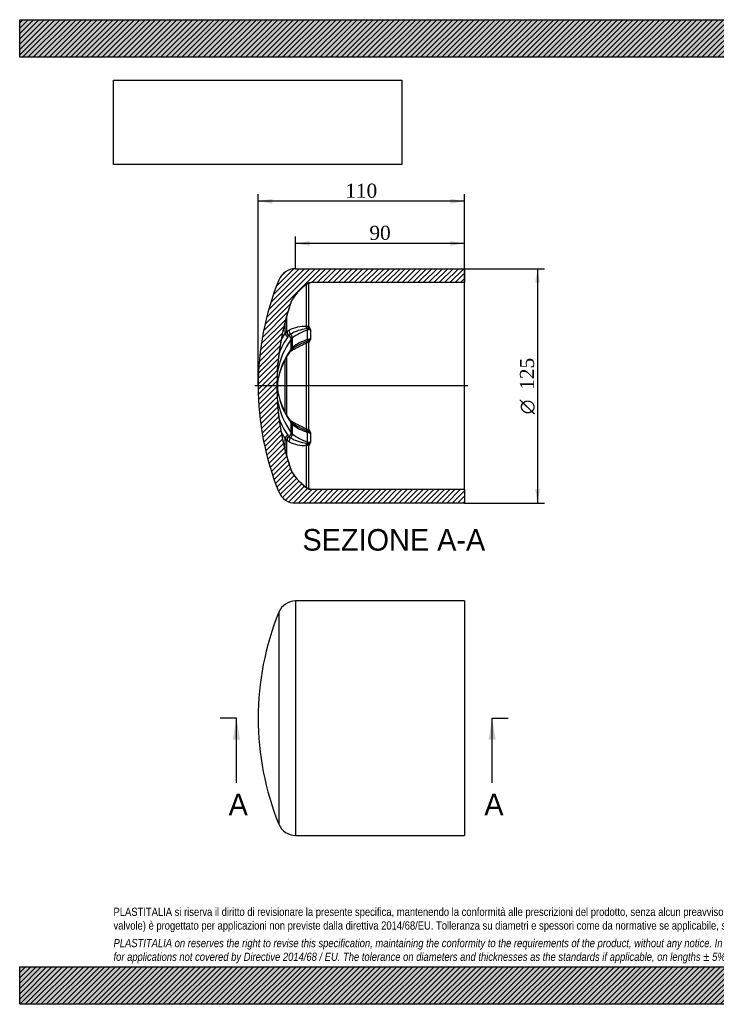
# Model space of a CAD drawing. Header units: millimetres. Extents: x 0 to 742, y 0 to 525.
# Tile 1 of 2: x 0 to 371, y 0 to 525. Entities that reach past the tile are written whole.
import ezdxf
from ezdxf.enums import TextEntityAlignment as Align
from ezdxf.lldxf.tags import DXFTag

# ---------------------------------------------------------------- set-up
doc = ezdxf.new("R2010")
doc.units = ezdxf.units.MM
doc.header["$LTSCALE"] = 2.5
for name, color, linetype in [('CAP125B', 7, 'Continuous'), ('Default', 7, 'Continuous'), ('DV4_Default', 7, 'Continuous')]:
    doc.layers.add(name, color=color, linetype=linetype)
doc.styles.add('SEACAD_Solid_Edge_ANSI', font='seans.ttf')
doc.styles.add('SEACAD_Solid_Edge_ANSI1_Symbols', font='semeca1.ttf')
doc.styles.add('SEACAD_Times_New_Roman', font='times.ttf')
tags = doc.linetypes.add('CENTER2', pattern=[28.575000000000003, 19.05, -3.175, 3.175, -3.175]).pattern_tags.tags
tags[10:11] = [DXFTag(74, 4), DXFTag(75, 0), DXFTag(340, '0'), DXFTag(46, 0.0), DXFTag(50, 0.0), DXFTag(44, 0.0), DXFTag(45, 0.0)]
tags[8:9] = [DXFTag(74, 4), DXFTag(75, 0), DXFTag(340, '0'), DXFTag(46, 0.0), DXFTag(50, 0.0), DXFTag(44, 0.0), DXFTag(45, 0.0)]
tags[6:7] = [DXFTag(74, 4), DXFTag(75, 0), DXFTag(340, '0'), DXFTag(46, 0.0), DXFTag(50, 0.0), DXFTag(44, 0.0), DXFTag(45, 0.0)]
tags[4:5] = [DXFTag(74, 4), DXFTag(75, 0), DXFTag(340, '0'), DXFTag(46, 0.0), DXFTag(50, 0.0), DXFTag(44, 0.0), DXFTag(45, 0.0)]
doc.dimstyles.new('ANSImm', dxfattribs={"dimtxt": 7.5, "dimasz": 7.5, "dimexe": 3.75, "dimexo": 0, "dimgap": 1.875, "dimtad": 1, "dimdsep": 46, "dimtxsty": 'SEACAD_Times_New_Roman', "dimblk1": '_SE_FILLED', "dimblk2": '_SE_FILLED', "dimsah": 1, "dimcen": 3.75, "dimazin": 0, "dimtfac": 0.85, "dimtdec": 3, "dimtofl": 0, "dimtmove": 0, "dimatfit": 3, "dimfxl": 1, "dimarcsym": 0})
picture_1 = doc.add_image_def('image1.jpg', size_in_pixel=(4302, 1260))
pattern_1 = [(45, (0, 0), (-1.414213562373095, 1.414213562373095), [])]

# ---------------------------------------------------------------- blocks, each defined once
blk = doc.blocks.new('SE2')
at = {"layer": 'CAP125B', "color": 7, "linetype": 'Continuous'}
for p, q in [((147.0740582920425, 215.0460022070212), (147.0740582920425, 90.04600220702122)), ((237.0740582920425, 215.0460022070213), (147.0740582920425, 215.0460022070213)), ((237.0740582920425, 215.0460022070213), (237.0740582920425, 90.04600220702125)), ((138.1074001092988, 209.0107515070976), (138.1074001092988, 96.08125290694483)), ((147.0740582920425, 90.04600220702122), (237.0740582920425, 90.04600220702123))]:
    blk.add_line(p, q, dxfattribs=at)
for centre, radius, start, end in [((147.0740582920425, 205.3674307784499), 9.678571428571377, 90, 157.8871740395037), ((277.0740582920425, 152.5460022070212), 150, 157.8871740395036, 202.1128259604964), ((147.0740582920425, 99.72457363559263), 9.678571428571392, 202.1128259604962, 270)]:
    blk.add_arc(centre, radius, start, end, dxfattribs=at)
blk = doc.blocks.new('SE4')
at = {"color": 7, "linetype": 'Continuous', "style": 'SEACAD_Solid_Edge_ANSI'}
blk.add_text('A', height=11.5, dxfattribs=at).set_placement((247.5985949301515, 112.2960022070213), align=Align.TOP_LEFT)
blk = doc.blocks.new('SE5')
at = {"color": 7, "linetype": 'Continuous', "style": 'SEACAD_Solid_Edge_ANSI'}
blk.add_text('A', height=11.5, dxfattribs=at).set_placement((111.3433585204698, 112.2960022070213), align=Align.TOP_LEFT)
blk = doc.blocks.new('SEANNOT_GROUP')
at = {"linetype": 'Continuous'}
blk.add_hatch(color=7, dxfattribs=at).paths.add_polyline_path([(253.6606104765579, 141.0460019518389), (251.7439437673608, 152.5460022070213), (249.8272770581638, 141.0460019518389)])
at = {"color": 7, "linetype": 'Continuous'}
blk.add_lwpolyline([(251.7439437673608, 118.0460022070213), (251.7439437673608, 152.5460022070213)], dxfattribs=at)
blk = doc.blocks.new('SEANNOT_GROUP1')
at = {"linetype": 'Continuous'}
blk.add_hatch(color=7, dxfattribs=at).paths.add_polyline_path([(117.4053740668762, 141.0460019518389), (115.4887073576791, 152.5460022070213), (113.5720406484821, 141.0460019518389)])
at = {"color": 7, "linetype": 'Continuous'}
blk.add_lwpolyline([(115.4887073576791, 118.0460022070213), (115.4887073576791, 152.5460022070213)], dxfattribs=at)
blk = doc.blocks.new('SE3')
at = {"layer": 'Default', "color": 7, "linetype": 'CENTER2'}
for p, q in [((115.4887073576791, 152.5460022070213), (106.8637073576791, 152.5460022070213)), ((251.7439437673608, 152.5460022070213), (260.3689437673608, 152.5460022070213))]:
    blk.add_line(p, q, dxfattribs=at)
at = {"layer": 'Default', "color": 7, "linetype": 'CENTER2', "const_width": 0.0001}
blk.add_lwpolyline([(251.7439437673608, 152.5460022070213), (115.4887073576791, 152.5460022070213)], dxfattribs=at)
at = {"layer": 'Default'}
for name in ['SEANNOT_GROUP1', 'SEANNOT_GROUP', 'SE5', 'SE4']:
    blk.add_blockref(name, (0, 0), dxfattribs=at)
blk = doc.blocks.new('SE6')
at = {"layer": 'CAP125B', "linetype": 'Continuous'}
h = blk.add_hatch(dxfattribs=at)
h.set_pattern_fill('LINE', scale=0.6299212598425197, angle=45, style=0)
h.set_pattern_definition(pattern_1)
edge = h.paths.add_edge_path()
edge.add_arc((147.0740582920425, 276.8718866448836), 9.678571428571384, 202.1128259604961, 270)
edge.add_line((147.0740582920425, 267.1933152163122), (237.0740582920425, 267.1933152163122))
edge.add_line((237.0740582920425, 267.1933152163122), (237.0740582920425, 274.5933152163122))
edge.add_line((237.0740582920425, 274.5933152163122), (155.0740582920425, 274.5933152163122))
edge.add_arc((155.0740582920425, 277.5933152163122), 3, 235.3484529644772, 270, ccw=False)
edge.add_arc((170.4258279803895, 299.8041946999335), 30, 213.1958894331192, 235.3484529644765, ccw=False)
edge.add_arc((150.3425416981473, 286.6641181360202), 6.000000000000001, 199.1757643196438, 213.1958894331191, ccw=False)
edge.add_arc((274.0740582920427, 329.6933152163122), 137, 160.8242356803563, 199.1757643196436, ccw=False)
edge.add_arc((150.3425416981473, 372.7225122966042), 6.000000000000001, 146.8041105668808, 160.8242356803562, ccw=False)
edge.add_arc((170.4258279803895, 359.582435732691), 30, 124.65154703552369, 146.8041105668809, ccw=False)
edge.add_arc((155.0740582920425, 381.7933152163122), 3, 89.99999999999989, 124.65154703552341, ccw=False)
edge.add_line((155.0740582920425, 384.7933152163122), (237.0740582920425, 384.7933152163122))
edge.add_line((237.0740582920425, 384.7933152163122), (237.0740582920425, 392.1933152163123))
edge.add_line((237.0740582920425, 392.1933152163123), (147.0740582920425, 392.1933152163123))
edge.add_arc((147.0740582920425, 382.5147437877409), 9.678571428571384, 90, 157.8871740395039)
edge.add_arc((277.0740582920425, 329.6933152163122), 150, 157.8871740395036, 202.1128259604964)
at = {"layer": 'CAP125B', "color": 7, "linetype": 'Continuous'}
for p, q in [((147.0740582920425, 392.1933152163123), (237.0740582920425, 392.1933152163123)), ((237.0740582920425, 392.1933152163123), (237.0740582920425, 384.7933152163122)), ((152.9321551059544, 361.3393510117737), (152.9321551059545, 383.8696149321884)), ((153.1760284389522, 384.0295005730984), (153.3774441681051, 384.1704473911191)), ((153.3683061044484, 384.1834258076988), (153.3683061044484, 384.2611907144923)), ((153.3694035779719, 384.1818402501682), (153.3683061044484, 384.1834258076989)), ((154.0740582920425, 361.2061588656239), (154.0740582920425, 384.5932296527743)), ((155.0740582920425, 384.7172139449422), (155.0740582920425, 384.7933152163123)), ((237.0740582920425, 384.7933152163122), (155.0740582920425, 384.7933152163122)), ((237.0740582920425, 274.5933152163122), (237.0740582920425, 384.7933152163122)), ((144.6754493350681, 374.5960671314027), (144.6754493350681, 374.6933152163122)), ((145.3217201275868, 375.9147125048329), (145.3217201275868, 376.0075314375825)), ((141.5033224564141, 357.9296659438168), (141.5033224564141, 364.1190252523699)), ((142.3650023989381, 358.776850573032), (142.3650023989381, 367.2812668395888)), ((142.3650023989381, 358.776850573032), (142.4917590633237, 358.8468990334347)), ((142.4917590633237, 358.8468990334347), (143.5781369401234, 359.4160038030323)), ((144.3679200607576, 357.277372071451), (143.4373390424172, 356.5836127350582)), ((153.333091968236, 359.9958795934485), (153.0041390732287, 360.1581042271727)), ((153.3683061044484, 354.4163350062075), (153.3683061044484, 359.4604060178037)), ((154.0740582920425, 361.2061588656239), (154.4350459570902, 360.7615637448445)), ((155.0740582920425, 354.6981892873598), (155.0740582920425, 359.7123398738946)), ((143.4373390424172, 356.5836127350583), (143.347631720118, 356.5070134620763)), ((144.6754493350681, 349.5839973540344), (144.6754493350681, 354.7053849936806)), ((145.3217201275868, 350.2659451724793), (145.3217201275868, 355.342082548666)), ((152.9321551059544, 306.692657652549), (152.9321551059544, 352.6939727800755)), ((153.0041390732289, 353.6446147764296), (153.3330919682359, 353.9317364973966)), ((154.4350459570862, 353.5683326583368), (154.0740582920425, 353.0803860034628)), ((154.0740582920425, 306.3062444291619), (154.0740582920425, 353.0803860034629)), ((141.5033224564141, 315.4463748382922), (141.5033224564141, 343.9333841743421)), ((142.3650023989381, 313.8950790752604), (142.3650023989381, 345.4834590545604)), ((137.6290368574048, 317.7433823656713), (137.6141233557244, 317.918082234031)), ((144.6754493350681, 304.681245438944), (144.6754493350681, 309.8026330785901)), ((145.3217201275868, 304.0445478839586), (145.3217201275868, 309.1206852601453)), ((153.333091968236, 305.4548939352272), (153.0041390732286, 305.742015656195)), ((153.3683061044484, 299.9262244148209), (153.3683061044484, 304.9702954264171)), ((154.0740582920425, 306.3062444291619), (154.4350459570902, 305.8182977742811)), ((155.0740582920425, 299.6742905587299), (155.0740582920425, 304.6884411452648)), ((141.5033224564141, 295.2676051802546), (141.5033224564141, 301.4569644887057)), ((142.4917590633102, 300.5397313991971), (142.3650023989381, 300.6097798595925)), ((142.3650023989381, 292.1053635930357), (142.3650023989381, 300.6097798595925)), ((143.5781369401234, 299.9706266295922), (142.4917590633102, 300.5397313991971)), ((143.347631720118, 302.8796169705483), (143.4373390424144, 302.8030176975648)), ((143.4373390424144, 302.8030176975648), (144.3679200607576, 302.1092583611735)), ((153.0041390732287, 299.2285262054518), (153.333091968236, 299.390750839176)), ((152.9321551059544, 275.5033234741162), (152.9321551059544, 298.0472794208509)), ((154.4350459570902, 298.6250666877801), (154.0740582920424, 298.1804715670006)), ((154.0740582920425, 274.7934007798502), (154.0740582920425, 298.1804715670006)), ((144.6754493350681, 284.6933152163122), (144.6754493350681, 284.7905633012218)), ((145.3217201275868, 283.3790989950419), (145.3217201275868, 283.4719179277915)), ((153.3736249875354, 275.2102080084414), (153.2888564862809, 275.271651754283)), ((153.3694035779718, 275.2047901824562), (153.3683061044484, 275.2032046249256)), ((153.3683061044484, 275.125439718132), (153.3683061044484, 275.2032046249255)), ((155.0740582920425, 274.5933152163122), (155.0740582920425, 274.6694164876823)), ((155.0740582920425, 274.5933152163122), (237.0740582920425, 274.5933152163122)), ((237.0740582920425, 274.5933152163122), (237.0740582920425, 267.1933152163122)), ((237.0740582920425, 267.1933152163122), (147.0740582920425, 267.1933152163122))]:
    blk.add_line(p, q, dxfattribs=at)
for centre, radius, start, end in [((147.0740582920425, 382.5147437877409), 9.678571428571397, 90, 157.887174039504), ((277.0740582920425, 329.6933152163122), 150, 157.8871740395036, 202.1128259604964), ((170.4258279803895, 359.582435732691), 30, 124.6515470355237, 146.8041105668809), ((170.4487644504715, 359.512240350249), 30.00682337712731, 125.165814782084, 146.8642369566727), ((170.4487644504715, 359.512240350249), 30.00682337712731, 124.6957922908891, 125.165814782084), ((155.0740582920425, 381.7933152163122), 3.000000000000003, 90, 124.6515470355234), ((155.0743880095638, 381.7238492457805), 2.99336471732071, 90.00631109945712, 124.7470579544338), ((157.1086795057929, 366.0205044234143), 18.80708989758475, 96.21062636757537, 98.17290979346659), ((155.1497817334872, 381.0645558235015), 3.653442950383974, 91.18763160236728, 96.32994462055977), ((274.0740582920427, 329.6933152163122), 137, 160.8242356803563, 199.1757643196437), ((274.0740582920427, 329.6933152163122), 136.9680879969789, 160.8626588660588, 174.9948144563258), ((274.0740582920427, 329.6933152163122), 136.9676221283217, 160.8626588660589, 174.9948144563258), ((150.3425416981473, 372.7225122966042), 6.000000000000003, 146.8041105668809, 160.8242356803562), ((150.3520399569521, 372.6316504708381), 6.006880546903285, 154.2398837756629, 160.9115287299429), ((150.3520399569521, 372.6316504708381), 6.006880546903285, 146.8693342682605, 153.6161490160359), ((143.8096202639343, 356.4457113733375), 2.742468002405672, 121.7866887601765, 147.2413203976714), ((151.5458626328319, 344.3735868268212), 17.02230775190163, 85.32867264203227, 117.9094472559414), ((155.160837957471, 339.9113431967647), 20.44666318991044, 97.06795242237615, 121.8607868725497), ((162.542497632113, 331.6153402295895), 29.31746030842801, 108.2356452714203, 125.9719993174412), ((152.7326780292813, 359.4392904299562), 0.7683647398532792, 69.3108856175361, 96.5560834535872), ((153.1987215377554, 358.6631537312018), 2.689440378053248, 71.00584426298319, 95.68826509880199), ((152.6991832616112, 350.6169715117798), 9.40030622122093, 75.36632653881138, 86.13333048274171), ((155.019348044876, 354.1822833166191), 5.53032718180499, 89.43317686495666, 107.3701293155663), ((132.7664466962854, 346.8454621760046), 25.7523994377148, 29.97605405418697, 32.7095636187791), ((145.1435461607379, 354.4187481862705), 2.754298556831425, 130.6956304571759, 146.0718059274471), ((147.0426663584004, 352.948917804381), 2.947692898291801, 125.7202505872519, 143.4247073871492), ((162.088710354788, 327.6342427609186), 28.16604188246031, 108.0355492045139, 126.5333770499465), ((173.6971215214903, 304.5880311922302), 53.18357851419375, 113.3183546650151, 118.5750250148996), ((151.7435965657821, 355.3248316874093), 2.100499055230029, 295.4113250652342, 306.8781860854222), ((145.4187020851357, 376.7776852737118), 25.22849943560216, 287.3264794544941, 290.0645454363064), ((156.8162952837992, 348.3802753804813), 6.553733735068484, 105.4168029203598, 122.1057641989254), ((155.0310020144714, 349.6563185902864), 5.042054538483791, 89.51072068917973, 109.2545462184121), ((123.5162229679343, 371.8007040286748), 35.89419146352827, 329.4727776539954, 331.5448782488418), ((177.0160733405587, 325.3464491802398), 40.11066759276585, 144.3327595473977, 169.2728290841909), ((145.9843016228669, 347.5931469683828), 1.921642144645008, 125.1067303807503, 143.71126439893), ((147.173566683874, 347.8637764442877), 3.033109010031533, 127.6288492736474, 145.4484327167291), ((158.4601741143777, 331.3575521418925), 22.39735472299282, 117.0943919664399, 127.34826814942), ((166.7883844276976, 329.6933152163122), 29.35932968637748, 173.3218423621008, 186.6781576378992), ((165.8399112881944, 329.6935635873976), 28.4052986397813, 173.7036222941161, 186.3024874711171), ((177.0042575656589, 334.0351176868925), 40.09811590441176, 190.723204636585, 215.6712067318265), ((274.0740582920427, 329.6933152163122), 136.9680879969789, 185.0051855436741, 199.1373411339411), ((274.0740582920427, 329.6933152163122), 136.9676221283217, 185.0051855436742, 199.1373411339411), ((146.0046267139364, 311.7954685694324), 1.937707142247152, 216.0938500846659, 234.2903697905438), ((147.1735666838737, 311.5228539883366), 3.033109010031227, 214.5515672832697, 232.3711507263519), ((158.4824162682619, 328.0978141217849), 22.46639892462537, 232.7119328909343, 242.9505118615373), ((147.0426663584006, 306.4377126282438), 2.947692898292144, 216.5752926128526, 234.2797494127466), ((162.5401927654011, 332.6277011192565), 29.13855855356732, 233.7778842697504, 251.6531894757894), ((173.6810979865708, 354.7689558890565), 53.15001377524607, 241.429969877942, 246.6848585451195), ((151.7437611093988, 304.0620710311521), 2.100182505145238, 53.12094684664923, 64.58954200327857), ((145.4051112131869, 282.568782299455), 25.27088743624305, 69.93775134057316, 72.67122376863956), ((156.8162952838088, 311.0063550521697), 6.553733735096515, 237.8942358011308, 254.5831970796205), ((155.0221471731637, 309.6767232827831), 4.988552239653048, 250.638499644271, 270.5962334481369), ((123.5162229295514, 287.5859263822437), 35.89419150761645, 28.45512175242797, 30.52722234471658), ((143.8095701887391, 302.940868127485), 2.742398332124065, 212.7583508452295, 238.2136400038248), ((145.1421179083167, 304.9666134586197), 2.752405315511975, 213.9228738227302, 229.3096897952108), ((151.5476461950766, 315.0217177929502), 17.03080805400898, 242.0989097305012, 274.662970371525), ((155.1607265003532, 319.4749718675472), 20.44633650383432, 238.1390119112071, 262.9322487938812), ((162.089640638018, 326.8864756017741), 28.33578691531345, 233.7181595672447, 252.0741958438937), ((152.6991832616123, 308.7696589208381), 9.400306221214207, 273.8666695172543, 284.6336734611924), ((155.028686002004, 305.2675710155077), 5.593464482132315, 252.7319247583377, 270.4647690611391), ((132.7664467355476, 312.5411682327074), 25.75239939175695, 327.2904363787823, 330.0239459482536), ((152.7326638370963, 299.9474544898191), 0.768476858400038, 263.4459423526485, 290.6870885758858), ((153.1987048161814, 300.7236200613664), 2.689581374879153, 264.3123920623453, 288.9934985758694), ((150.3520399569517, 286.7549799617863), 6.006880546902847, 199.0884712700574, 205.8157921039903), ((150.3425416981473, 286.6641181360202), 6.000000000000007, 199.1757643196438, 213.195889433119), ((150.3520399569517, 286.7549799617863), 6.006880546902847, 206.5050119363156, 213.130665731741), ((170.4469673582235, 299.8726412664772), 30.00436259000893, 213.1348424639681, 235.1052933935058), ((170.4258279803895, 299.8041946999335), 30, 213.1958894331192, 235.3484529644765), ((147.0740582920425, 276.8718866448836), 9.678571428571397, 202.1128259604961, 270), ((170.4469673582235, 299.8726412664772), 30.00436259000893, 235.1052933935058, 235.3051282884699), ((155.0744582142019, 277.6630055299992), 2.993589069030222, 235.2542852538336, 269.9923456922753), ((155.0740582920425, 277.5933152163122), 3.000000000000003, 235.3484529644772, 270), ((157.1086795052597, 293.3661260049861), 18.80708989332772, 261.8270902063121, 263.7893736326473), ((155.1497817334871, 278.3220746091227), 3.6534429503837, 263.6342042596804, 268.812368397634)]:
    blk.add_arc(centre, radius, start, end, dxfattribs=at)
for centre, major_axis, ratio, start_param, end_param in [((274.0740582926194, 335.6983884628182), (-139.828175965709, 2.302695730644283e-10), 0.4999999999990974, -0.3235980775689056, -0.2712663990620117), ((143.3971901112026, 357.526289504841), (-1.660944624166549, 1.114119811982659), 0.8210764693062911, 0.4538752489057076, 1.785998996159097), ((143.9716434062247, 358.0341892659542), (-0.9587377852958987, 1.755227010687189), 0.7494099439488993, 0.7799173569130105, 2.118313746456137), ((144.0882595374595, 358.0967007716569), (-0.9309066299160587, 1.770144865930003), 0.7484873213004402, 0.7904323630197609, 2.115435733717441), ((145.0877271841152, 358.6062481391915), (-0.9051461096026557, 1.783454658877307), 0.6884099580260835, 0.7916945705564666, 2.014862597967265), ((143.6481129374, 355.9484960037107), (1.215930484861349, -1.587927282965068), 0.7251284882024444, 0.7235161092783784, 1.884654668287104), ((153.6934238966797, 360.2727691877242), (0.2972464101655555, 1.977787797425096), 0.5164871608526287, 1.080602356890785, 1.683629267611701), ((154.0740582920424, 360.0623169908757), (1.407291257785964, 1.421102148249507), 0.4404373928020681, 1.152308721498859, 1.920257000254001), ((154.4350459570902, 359.6338596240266), (1.653133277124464, 1.12567773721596), 0.491467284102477, 1.247854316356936, 1.932148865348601), ((152.2311379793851, 360.3578995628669), (0.6541039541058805, -1.890012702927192), 0.4928834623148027, 0.9147040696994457, 1.211886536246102), ((274.0740582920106, 332.2540090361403), (-136.9680879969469, -6.582981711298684e-12), 0.5000000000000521, 5.949175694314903, 6.195828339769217), ((274.0740582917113, 333.9519965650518), (-138.3991263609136, -7.865362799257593e-11), 0.5000000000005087, -0.3235980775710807, -0.1923519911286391), ((142.7864185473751, 355.0705246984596), (1.643064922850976, -1.140323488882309), 0.8181649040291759, 0.4948406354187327, 1.735516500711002), ((153.6934238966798, 351.9187703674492), (-1.033230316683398, 1.71243543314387), 0.1480285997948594, 0.4109220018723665, 1.013948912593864), ((154.0740582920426, 352.2314905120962), (-1.475638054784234, 1.349997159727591), 0.3268680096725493, 5.00296237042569, 5.77091064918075), ((152.2311379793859, 355.1617471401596), (0.6541039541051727, -1.890012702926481), 0.4928834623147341, 0.7053540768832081, 1.002536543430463), ((154.4350459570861, 352.7017258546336), (-1.696767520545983, 1.058763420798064), 0.3776778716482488, 4.943832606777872, 5.628127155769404), ((274.0740582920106, 327.1326213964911), (-136.9680879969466, -2.416175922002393e-12), 0.5000000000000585, 5.949175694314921, 6.195828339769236), ((142.786418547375, 349.8743722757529), (-1.64306492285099, 1.140323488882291), 0.8181649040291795, 3.142398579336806, 3.67960210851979), ((143.6481129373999, 350.7523435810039), (-1.215930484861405, 1.587927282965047), 0.7251284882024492, 3.14891759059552, 3.934413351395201), ((135.6363466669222, 338.3535692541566), (1.970007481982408, -0.3450659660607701), 0.8627230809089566, 0.1283951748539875, 0.5642677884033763), ((135.6363466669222, 333.15741683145), (-1.970007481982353, 0.3450659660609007), 0.8627230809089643, 3.139846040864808, 3.313156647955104), ((135.6363466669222, 326.2292136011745), (-1.970007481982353, -0.3450659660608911), 0.8627230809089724, 2.970028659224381, 3.142047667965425), ((274.0740582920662, 332.2540090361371), (-136.9680879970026, -2.44653358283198e-12), 0.4999999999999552, 0.08735696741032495, 0.3340096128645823), ((135.6363466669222, 321.0330611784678), (1.970007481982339, 0.3450659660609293), 0.8627230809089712, 5.718900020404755, 6.154790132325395), ((274.0740582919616, 327.1326213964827), (-136.9680879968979, 8.441024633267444e-12), 0.5000000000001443, 0.08735696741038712, 0.3340096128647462), ((274.0740582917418, 325.4346338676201), (-138.3991263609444, 1.722627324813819e-11), 0.500000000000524, 0.1923519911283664, 0.323598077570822), ((142.786418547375, 309.5122581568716), (-1.643064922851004, -1.140323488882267), 0.8181649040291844, 2.603583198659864, 3.140798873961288), ((143.6481129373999, 308.6342868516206), (-1.215930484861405, -1.587927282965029), 0.7251284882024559, 2.348771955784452, 3.137065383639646), ((274.0740582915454, 323.688241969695), (-139.8281759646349, -7.50573712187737e-11), 0.5000000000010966, 0.2712663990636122, 0.3235980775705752), ((142.786418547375, 304.3161057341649), (1.643064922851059, 1.14032348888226), 0.8181649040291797, 4.547668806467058, 5.78834467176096), ((153.6934238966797, 307.4678600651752), (-1.033230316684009, -1.71243543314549), 0.1480285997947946, -1.013948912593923, -0.4109220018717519), ((154.0740582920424, 307.1551399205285), (-1.475638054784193, -1.349997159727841), 0.3268680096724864, 0.5122746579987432, 1.280222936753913), ((154.4350459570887, 306.6849045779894), (-1.696767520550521, -1.058763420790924), 0.3776778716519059, 0.6550581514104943, 1.339352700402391), ((152.2311379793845, 304.2248832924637), (0.6541039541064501, 1.890012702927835), 0.4928834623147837, -1.002536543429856, -0.7053540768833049), ((143.3971901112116, 301.8603409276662), (-1.660944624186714, -1.114119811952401), 0.8210764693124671, 4.497186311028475, 5.829310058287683), ((143.9716434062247, 301.3524411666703), (-0.9587377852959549, -1.755227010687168), 0.7494099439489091, 4.164871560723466, 5.503267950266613), ((144.0882595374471, 301.2899296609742), (-0.9309066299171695, -1.770144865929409), 0.7484873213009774, 4.167749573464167, 5.49275294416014), ((145.0877271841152, 300.7803822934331), (-0.9051461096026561, -1.783454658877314), 0.6884099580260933, 4.268322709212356, 5.491490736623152), ((143.6481129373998, 303.4381344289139), (1.215930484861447, 1.587927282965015), 0.7251284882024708, 4.39853063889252, 5.559669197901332), ((152.2311379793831, 299.0287308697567), (0.6541039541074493, 1.890012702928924), 0.4928834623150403, 5.071298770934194, 5.368481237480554), ((154.4350459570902, 299.7527708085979), (1.653133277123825, -1.125677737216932), 0.4914672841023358, 4.35103644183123, 5.035330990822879), ((153.6934238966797, 299.1138612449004), (0.2972464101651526, -1.977787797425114), 0.5164871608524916, 4.599556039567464, 5.202582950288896), ((154.0740582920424, 299.3243134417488), (1.407291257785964, -1.421102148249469), 0.4404373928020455, 4.362928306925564, 5.130876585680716)]:
    blk.add_ellipse(centre, major_axis=major_axis, ratio=ratio, start_param=start_param, end_param=end_param, dxfattribs=at)
for points, knots in [([(153.373425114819, 384.174808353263), (153.4790572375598, 384.2474472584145), (153.6952395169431, 384.3935323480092), (154.1092411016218, 384.5653748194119), (154.4843823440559, 384.6696133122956), (154.6874595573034, 384.6834937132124), (154.7478456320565, 384.6873538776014)], [0, 0, 0, 0, 0.2355193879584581, 0.5630015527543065, 0.8888345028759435, 1, 1, 1, 1]), ([(152.9321551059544, 352.6939727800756), (152.503055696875, 352.4439250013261), (152.0736214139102, 352.2131281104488), (151.220651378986, 351.7680129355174), (150.7969728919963, 351.5541786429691), (149.5388559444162, 350.9242296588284), (148.7169988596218, 350.5189673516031), (147.1221423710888, 349.7032394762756), (146.3609181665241, 349.2995024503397), (144.9843498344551, 348.5221084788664), (144.3619856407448, 348.1496223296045), (143.7711297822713, 347.7689669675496)], [0, 0, 0, 0, 0.1250000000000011, 0.1250000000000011, 0.2500000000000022, 0.2500000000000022, 0.5000000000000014, 0.5000000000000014, 0.7500000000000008, 0.7500000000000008, 0.9753230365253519, 0.9753230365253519, 0.9753230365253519, 0.9753230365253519]), ([(137.6282561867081, 338.2289612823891), (137.5069056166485, 337.5361617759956), (137.4290755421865, 337.5370339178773), (137.4290339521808, 338.9203019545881), (137.5069043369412, 340.2576060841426), (137.6282561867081, 341.6432197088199)], [0, 0, 0, 0, 0.5, 0.5, 1, 1, 1, 1]), ([(137.4386626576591, 338.1473340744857), (137.4386616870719, 338.1473280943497), (137.4382288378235, 338.1525153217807), (137.4359672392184, 338.1957134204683), (137.4337263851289, 338.3120169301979), (137.4348122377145, 338.5067073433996), (137.4412837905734, 338.7799666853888), (137.4544651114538, 339.1262655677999), (137.4751686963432, 339.5401783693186), (137.5028657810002, 340.0047633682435), (137.5373580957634, 340.5102991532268), (137.5776554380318, 341.0379047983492), (137.6103880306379, 341.4395139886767), (137.6281606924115, 341.6352068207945), (137.6305399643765, 341.6613845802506)], [0.3509032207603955, 0.3509032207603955, 0.3509032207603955, 0.3509032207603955, 0.3640532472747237, 0.4034849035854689, 0.4516694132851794, 0.5082426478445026, 0.569587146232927, 0.6361374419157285, 0.7051991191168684, 0.7753237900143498, 0.8466350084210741, 0.9180163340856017, 0.9905728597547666, 1, 1, 1, 1]), ([(137.6282561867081, 317.7434107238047), (137.5069056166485, 319.1290097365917), (137.4290755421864, 320.4653850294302), (137.4290339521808, 321.8493664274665), (137.5069043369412, 321.8504759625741), (137.6282561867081, 321.1576691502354)], [0, 0, 0, 0, 0.5, 0.5, 1, 1, 1, 1]), ([(137.6141233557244, 317.9180822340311), (137.6056640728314, 318.0158433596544), (137.5837621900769, 318.2697591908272), (137.5483208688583, 318.7282407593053), (137.5119197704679, 319.2427153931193), (137.4817580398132, 319.7288159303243), (137.4586454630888, 320.1674976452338), (137.4430615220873, 320.5491792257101), (137.4351283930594, 320.8515969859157), (137.4336228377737, 321.0658593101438), (137.4359799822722, 321.1929399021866), (137.43835620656, 321.236358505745), (137.4386972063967, 321.2401872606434), (137.4387041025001, 321.2402039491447)], [0, 0, 0, 0, 0.03604818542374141, 0.1099422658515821, 0.1838848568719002, 0.257208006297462, 0.3304740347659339, 0.4017937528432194, 0.4728509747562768, 0.5329111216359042, 0.5866849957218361, 0.6300760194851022, 0.6396263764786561, 0.6396263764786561, 0.6396263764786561, 0.6396263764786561]), ([(143.772277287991, 311.6169237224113), (144.3637100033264, 311.2359308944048), (144.9851482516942, 310.8641158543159), (146.3559329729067, 310.0898937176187), (147.1118840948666, 309.6888553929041), (148.2954110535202, 309.0831893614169), (148.6981946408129, 308.8805567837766), (149.5198176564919, 308.4700183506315), (149.9400357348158, 308.2614825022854), (150.7873112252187, 307.8373324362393), (151.2144556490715, 307.6218054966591), (152.0722784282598, 307.17424794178), (152.503112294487, 306.942672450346), (152.9321551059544, 306.692657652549)], [0.02478161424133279, 0.02478161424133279, 0.02478161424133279, 0.02478161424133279, 0.2500000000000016, 0.2500000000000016, 0.5000000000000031, 0.5000000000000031, 0.6250000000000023, 0.6250000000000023, 0.7500000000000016, 0.7500000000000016, 0.8750000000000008, 0.8750000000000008, 1, 1, 1, 1]), ([(154.7449114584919, 274.6946168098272), (154.5875895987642, 274.7161165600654), (154.3049925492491, 274.7574966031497), (153.8578038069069, 274.9192753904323), (153.5358748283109, 275.0830717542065), (153.3945542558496, 275.1911257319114), (153.3724463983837, 275.2081074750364)], [0, 0, 0, 0, 0.2924448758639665, 0.6186578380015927, 0.9486564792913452, 1, 1, 1, 1])]:
    blk.add_open_spline(points, degree=3, knots=knots, dxfattribs=at)
at = {"layer": 'DV4_Default', "color": 7, "linetype": 'CENTER2'}
blk.add_line((238.8240582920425, 329.6933152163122), (125.3240582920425, 329.6933152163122), dxfattribs=at)
blk = doc.blocks.new('DMBLK6')
at = {"layer": 'Default', "linetype": 'Continuous'}
for points in [[(134.5740589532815, 429.4583005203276), (127.0740588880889, 428.2083005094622), (134.5740589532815, 426.9583004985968)], [(229.5740582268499, 429.4583005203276), (229.5740582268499, 426.9583004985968), (237.0740582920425, 428.2083005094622)]]:
    blk.add_hatch(color=7, dxfattribs=at).paths.add_polyline_path(points)
at = {"layer": 'Default', "color": 7, "linetype": 'Continuous'}
for p, q in [((127.0740582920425, 329.6933152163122), (127.0740582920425, 431.9583005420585)), ((237.0740582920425, 329.6933152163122), (237.0740582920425, 431.9583005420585)), ((237.0740582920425, 428.2083005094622), (127.0740588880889, 428.2083005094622))]:
    blk.add_line(p, q, dxfattribs=at)
at = {"layer": 'Default', "color": 7, "linetype": 'Continuous', "style": 'SEACAD_Times_New_Roman'}
blk.add_text('110', height=7.5, dxfattribs=at).set_placement((173.5432529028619, 437.5833005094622), align=Align.TOP_LEFT)
blk = doc.blocks.new('_SE_FILLED')
at = {"color": 0}
blk.add_line((0, 0), (-1, 0), dxfattribs=at)
blk.add_solid([(0, 0), (-1, -0.1665), (-1, 0.1665), (0, 0)], dxfattribs=at)
blk = doc.blocks.new('DMBLK7')
at = {"layer": 'Default', "linetype": 'Continuous'}
for points in [[(154.574062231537, 406.9583005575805), (147.0740621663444, 405.7083005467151), (154.574062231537, 404.4583005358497)], [(229.5740582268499, 406.9583005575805), (229.5740582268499, 404.4583005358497), (237.0740582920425, 405.7083005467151)]]:
    blk.add_hatch(color=7, dxfattribs=at).paths.add_polyline_path(points)
at = {"layer": 'Default', "color": 7, "linetype": 'Continuous'}
for p, q in [((147.0740582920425, 392.1933152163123), (147.0740582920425, 409.4583005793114)), ((237.0740582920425, 405.7083005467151), (147.0740621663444, 405.7083005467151)), ((237.0740582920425, 392.1933152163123), (237.0740582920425, 409.4583005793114))]:
    blk.add_line(p, q, dxfattribs=at)
at = {"layer": 'Default', "color": 7, "linetype": 'Continuous', "style": 'SEACAD_Times_New_Roman'}
blk.add_text('90', height=7.5, dxfattribs=at).set_placement((186.3868564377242, 415.0833005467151), align=Align.TOP_LEFT)
blk = doc.blocks.new('GDimGGroup')
at = {"layer": 'Default', "linetype": 'Continuous'}
for points in [[(277.2211693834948, 384.6933151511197), (275.9711693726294, 392.1933152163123), (274.7211693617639, 384.6933151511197)], [(277.2211693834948, 274.6933134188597), (274.7211693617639, 274.6933134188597), (275.9711693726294, 267.1933133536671)]]:
    blk.add_hatch(color=7, dxfattribs=at).paths.add_polyline_path(points)
at = {"layer": 'Default', "color": 7, "linetype": 'Continuous'}
for p, q in [((237.0740582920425, 392.1933152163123), (279.7211694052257, 392.1933152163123)), ((275.9711693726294, 392.1933152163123), (275.9711693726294, 267.1933133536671)), ((237.0740582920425, 267.1933152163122), (279.7211694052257, 267.1933152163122))]:
    blk.add_line(p, q, dxfattribs=at)
for s, style, p in [('125', 'SEACAD_Times_New_Roman', (266.5961693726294, 327.6888243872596)), ('O', 'SEACAD_Solid_Edge_ANSI1_Symbols', (266.5961693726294, 314.6361928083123))]:
    blk.add_text(s, height=7.5, rotation=90, dxfattribs=dict(at, style=style)).set_placement(p, align=Align.TOP_LEFT)

msp = doc.modelspace()

# ---------------------------------------------------------------- hatches: boundary and pattern name
at = {"layer": 'Default', "linetype": 'Continuous'}
h = msp.add_hatch(dxfattribs=at)
h.set_pattern_fill('LINE', scale=0.6299212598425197, angle=45, style=0)
h.set_pattern_definition(pattern_1)
h.paths.add_polyline_path([(742.5, 505.0000082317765), (742.5, 525.0000082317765), (6.375789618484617e-06, 525.0000082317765), (6.375789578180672e-06, 505.0000082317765)])
for points in [[(742.5, 505.0000082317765), (742.5, 525.0000082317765), (6.375789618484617e-06, 525.0000082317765), (6.375789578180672e-06, 505.0000082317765)], [(742.4999898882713, -7.163097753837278e-06), (742.4999898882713, 19.99999999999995), (-1.011172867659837e-05, 19.99999999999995), (-1.011172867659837e-05, -7.16309784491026e-06)]]:
    msp.add_hatch(color=7, dxfattribs=at).paths.add_polyline_path(points)
h = msp.add_hatch(dxfattribs=at)
h.set_pattern_fill('LINE', scale=0.6299212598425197, angle=45, style=0)
h.set_pattern_definition(pattern_1)
h.paths.add_polyline_path([(742.4999898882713, -7.163097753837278e-06), (742.4999898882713, 19.99999999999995), (-1.011172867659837e-05, 19.99999999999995), (-1.011172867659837e-05, -7.16309784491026e-06)])

# ---------------------------------------------------------------- linework, layer by layer
at = {"layer": 'Default', "color": 7, "linetype": 'Continuous'}
for p, q in [((6.375789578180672e-06, 525.0000082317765), (742.4999999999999, 525.0000082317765)), ((6.375789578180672e-06, 505.0000082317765), (6.375789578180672e-06, 525.0000082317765)), ((742.5, 505.0000082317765), (6.375789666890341e-06, 505.0000082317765)), ((-1.011172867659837e-05, 19.99999999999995), (742.4999898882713, 19.99999999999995)), ((-1.011172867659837e-05, -7.163097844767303e-06), (-1.011172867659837e-05, 19.99999999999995)), ((742.4999898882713, -7.163097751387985e-06), (-1.011172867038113e-05, -7.163097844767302e-06))]:
    msp.add_line(p, q, dxfattribs=at)

# ---------------------------------------------------------------- block references
at = {"layer": 'Default'}
for name in ['SE6', 'GDimGGroup', 'SE2', 'SE3']:
    msp.add_blockref(name, (0, 0), dxfattribs=at)

# ---------------------------------------------------------------- texts
at = {"layer": 'Default', "color": 7, "linetype": 'Continuous', "style": 'SEACAD_Solid_Edge_ANSI'}
msp.add_text('SEZIONE A-A', height=11.5, dxfattribs=at).set_placement((150.7055160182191, 253.3968786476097), align=Align.TOP_LEFT)
at = {"layer": 'Default', "insert": (49.99998988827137, 51.50591305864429), "char_height": 4.375, "width": 642.4999999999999, "attachment_point": 1}
msp.add_mtext("{\\fArial Narrow|b0||i0||c0|p34;\\C7;\\H4.375;\\W1.;PLASTITALIA si riserva il diritto di revisionare la presente specifica, mantenendo la conformità alle prescrizioni del prodotto, senza alcun preavviso. In caso di assegnazione d'ordine si riserva di compiere una più dettagliata analisi tecnico/qualitativa. Il presente prodotto (ad esclusione delle \\P}{\\fArial Narrow|b0||i0||c0|p34;\\C7;\\H4.375;\\W1.;valvole) è progettato per applicazioni non previste dalla direttiva 2014/68/EU. Tolleranza su diametri e spessori come da normative se applicabile, su lunghezze ±5%, su angoli ±2°, se non diversamente specificato.\\P}{\\fArial Narrow|b0||i0||c0|p34;\\C7;\\H1.25;\\W1.;   \\P}{\\fArial Narrow|b0||i1||c0|p34;\\C7;\\H4.375;\\W1.;PLASTITALIA on reserves the right to revise this specification, maintaining the conformity to the requirements of the product, without any notice. In case of assignation of order on will reserve to make a more detailed analysis technical/qualitative. This product (excluding valves) is designed \\P}{\\fArial Narrow|b0||i1||c0|p34;\\C7;\\H4.375;\\W1.;for applications not covered by Directive 2014/68 / EU. The tolerance on diameters and thicknesses as the standards if applicable, on lengths ± 5%, on angles ± 2 °, unless otherwise indicated.\\P}", dxfattribs=at)

# ---------------------------------------------------------------- dimensions: what is measured, and where the dimension line sits
at = {"layer": 'Default', "color": 7, "linetype": 'Continuous'}
for base, p1, p2, picture, middle in [((127.0740582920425, 428.2083005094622), (237.0740582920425, 329.6933152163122), (127.0740582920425, 329.6933152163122), 'DMBLK6', (182.0740585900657, 428.2083005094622)), ((147.0740582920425, 405.7083005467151), (237.0740582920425, 392.1933152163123), (147.0740582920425, 392.1933152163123), 'DMBLK7', (192.0740602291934, 405.7083005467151))]:
    dim = msp.add_linear_dim(base=base, p1=p1, p2=p2, text='\\A1;<>', dimstyle='ANSImm', dxfattribs=at)
    dim.commit()
    dim.dimension.update_dxf_attribs({"geometry": picture, "text_midpoint": middle, "dimtype": 160})

# ---------------------------------------------------------------- pictures from other files: only their frames are drawn
image = msp.add_image(picture_1, insert=(50.00000637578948, 447.7579448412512), size_in_units=(153.64285714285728, 45))
image.dxf.flags = 7

doc.saveas('drawing.dxf')
